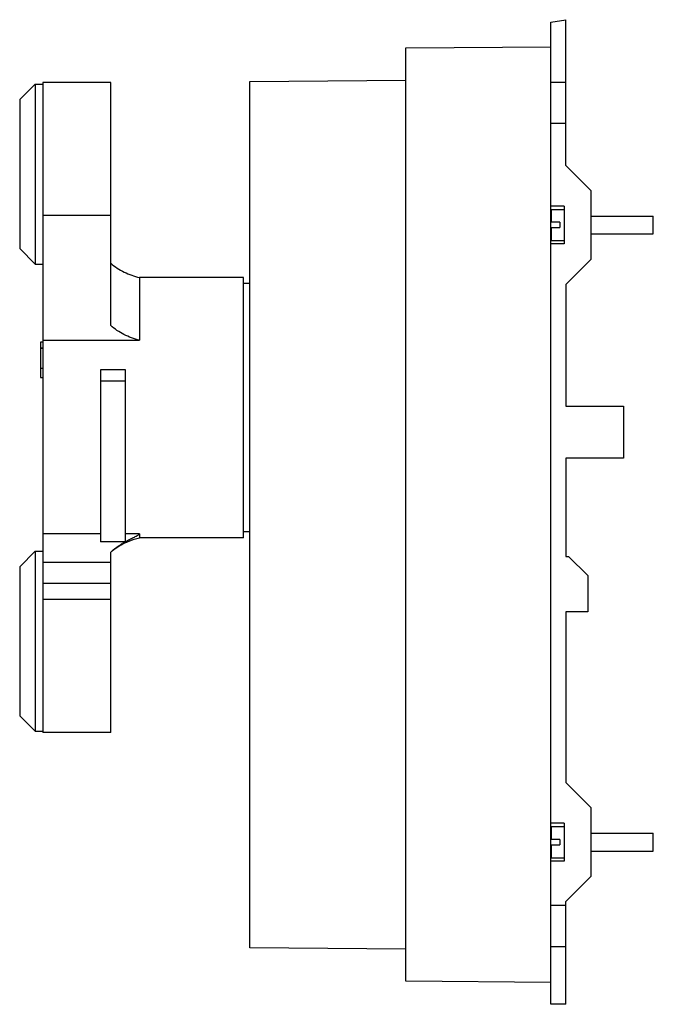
# Model space of a CAD drawing. Header units: millimetres. Extents: x 24 to 166, y 22 to 243.
import ezdxf

# ---------------------------------------------------------------- set-up
doc = ezdxf.new("R2010")
doc.units = ezdxf.units.MM
doc.header["$LTSCALE"] = 17.255196
doc.layers.add('00_COMPONENTS_1', color=7, linetype='CONTINUOUS')

msp = doc.modelspace()

# ---------------------------------------------------------------- linework, layer by layer
at = {"layer": '00_COMPONENTS_1', "color": 7, "linetype": 'Continuous'}
for p, q in [((143.28, 242.25), (146.68, 242.84)), ((143.28, 21.87), (143.28, 242.25)), ((146.68, 210.12), (146.68, 242.84)), ((110.78, 236.49), (143.28, 236.78)), ((110.78, 27.05), (110.78, 236.49)), ((24.13, 224.9), (27.63, 228.4)), ((27.63, 228.4), (27.63, 188)), ((27.63, 228.4), (29.33, 228.4)), ((29.33, 228.71), (29.33, 82.84)), ((44.56, 228.71), (29.33, 228.71)), ((44.56, 174.24), (44.56, 228.71)), ((75.78, 228.97), (110.78, 229.27)), ((75.78, 34.58), (75.78, 228.97)), ((146.68, 228.75), (143.28, 228.75)), ((24.13, 224.9), (24.13, 191.5)), ((146.68, 219.52), (143.28, 219.52)), ((146.68, 210.12), (152.28, 204.52)), ((152.28, 204.52), (152.28, 189.02)), ((44.56, 198.9), (29.33, 198.9)), ((146.28, 201.02), (143.28, 201.02)), ((143.38, 200.27), (143.38, 197.37)), ((143.38, 200.27), (146.28, 200.27)), ((146.28, 201.02), (146.28, 192.52)), ((145.28, 197.37), (143.38, 197.37)), ((145.28, 197.37), (145.28, 196.17)), ((152.28, 198.77), (166.28, 198.77)), ((166.28, 194.77), (166.28, 198.77)), ((143.38, 196.17), (143.38, 193.27)), ((143.38, 196.17), (145.28, 196.17)), ((152.28, 194.77), (166.28, 194.77)), ((146.28, 192.52), (143.28, 192.52)), ((143.38, 193.27), (146.28, 193.27)), ((24.13, 191.5), (27.63, 188)), ((27.63, 188), (29.33, 188)), ((152.28, 189.02), (146.68, 183.42)), ((51, 184.97), (51, 170.89)), ((74.33, 184.97), (51, 184.97)), ((74.33, 126.57), (74.33, 184.97)), ((75.78, 183.67), (74.33, 183.67)), ((146.68, 183.42), (146.68, 156.07)), ((28.83, 170.5), (28.83, 162.51)), ((29.33, 170.5), (28.83, 170.5)), ((29.33, 170.89), (51, 170.89)), ((28.83, 169.19), (29.33, 169.19)), ((29.33, 169.05), (28.83, 169.05)), ((28.83, 164.65), (29.33, 164.65)), ((42.23, 164.29), (42.23, 125.66)), ((47.88, 164.29), (42.23, 164.29)), ((47.88, 125.66), (47.88, 164.29)), ((28.83, 162.51), (29.33, 162.51)), ((42.23, 161.76), (47.88, 161.76)), ((146.68, 156.07), (159.58, 156.07)), ((159.58, 156.07), (159.58, 144.47)), ((159.58, 144.47), (146.68, 144.47)), ((146.68, 144.47), (146.68, 122.37)), ((42.23, 127.45), (29.33, 127.45)), ((51.01, 127.45), (47.88, 127.45)), ((51.01, 127.45), (51.01, 126.57)), ((74.33, 126.57), (51.01, 126.57)), ((75.78, 127.87), (74.33, 127.87)), ((47.88, 125.66), (42.23, 125.66)), ((27.63, 123.54), (24.13, 120.04)), ((27.63, 123.54), (27.63, 83.14)), ((27.63, 123.54), (29.33, 123.54)), ((44.56, 82.84), (44.56, 123.33)), ((146.68, 122.37), (147.28, 122.37)), ((147.28, 122.37), (151.58, 118.07)), ((24.13, 120.04), (24.13, 86.64)), ((44.56, 120.99), (29.33, 120.99)), ((151.58, 118.07), (151.58, 109.94)), ((29.33, 116.39), (44.56, 116.39)), ((44.56, 112.74), (29.33, 112.74)), ((151.58, 109.94), (146.68, 109.94)), ((146.68, 109.94), (146.68, 71.62)), ((27.63, 83.14), (24.13, 86.64)), ((27.63, 83.14), (29.33, 83.14)), ((44.56, 82.84), (29.33, 82.84)), ((146.68, 71.62), (152.28, 66.02)), ((152.28, 66.02), (152.28, 50.52)), ((146.28, 62.52), (143.28, 62.52)), ((146.28, 62.52), (146.28, 54.02)), ((143.38, 61.77), (146.28, 61.77)), ((143.38, 61.77), (143.38, 58.87)), ((152.28, 60.27), (166.28, 60.27)), ((166.28, 56.27), (166.28, 60.27)), ((145.28, 58.87), (143.38, 58.87)), ((143.38, 57.67), (145.28, 57.67)), ((143.38, 57.67), (143.38, 54.77)), ((145.28, 58.87), (145.28, 57.67)), ((152.28, 56.27), (166.28, 56.27)), ((146.28, 54.02), (143.28, 54.02)), ((143.38, 54.77), (146.28, 54.77)), ((152.28, 50.52), (146.68, 44.92)), ((146.68, 21.87), (146.68, 44.92)), ((146.68, 44.03), (143.28, 44.03)), ((110.78, 34.27), (75.78, 34.58)), ((146.68, 34.8), (143.28, 34.8)), ((143.28, 26.77), (110.78, 27.05)), ((146.68, 21.87), (143.28, 21.87))]:
    msp.add_line(p, q, dxfattribs=at)
msp.add_arc((59.02, 105.64), 22.96, 119.2515, 120.8272, dxfattribs=at)
for points, knots in [([(44.56, 188.23), (45.43, 187.39), (47.51, 186.05), (49.82, 185.26), (51, 184.97)], [0, 0, 0, 0, 0.499554, 1, 1, 1, 1]), ([(51, 170.89), (49.81, 171.2), (48.05, 171.83), (45.94, 173.06), (44.99, 173.82), (44.56, 174.24)], [0, 0, 0, 0, 0.50594, 0.755093, 1, 1, 1, 1]), ([(47.86, 125.7), (48.16, 125.87), (48.76, 126.19), (49.5, 126.56), (50.06, 126.84), (50.44, 127.05), (50.76, 127.24), (50.94, 127.38), (51.01, 127.45)], [0, 0, 0, 0, 0.28577, 0.559746, 0.689055, 0.809604, 0.916088, 1, 1, 1, 1]), ([(47.95, 125.52), (48.19, 125.63), (49.18, 126.05), (50.22, 126.37), (51.01, 126.57)], [0, 0, 0, 0, 0.242831, 1, 1, 1, 1]), ([(44.56, 123.31), (44.79, 123.53), (45.81, 124.41), (47, 125.1), (47.95, 125.52)], [0, 0, 0, 0, 0.232328, 1, 1, 1, 1]), ([(44.56, 123.33), (44.76, 123.53), (45.6, 124.29), (46.53, 124.92), (47.25, 125.35)], [0, 0, 0, 0, 0.25347, 1, 1, 1, 1])]:
    msp.add_open_spline(points, degree=3, knots=knots, dxfattribs=at)

doc.saveas('drawing.dxf')
